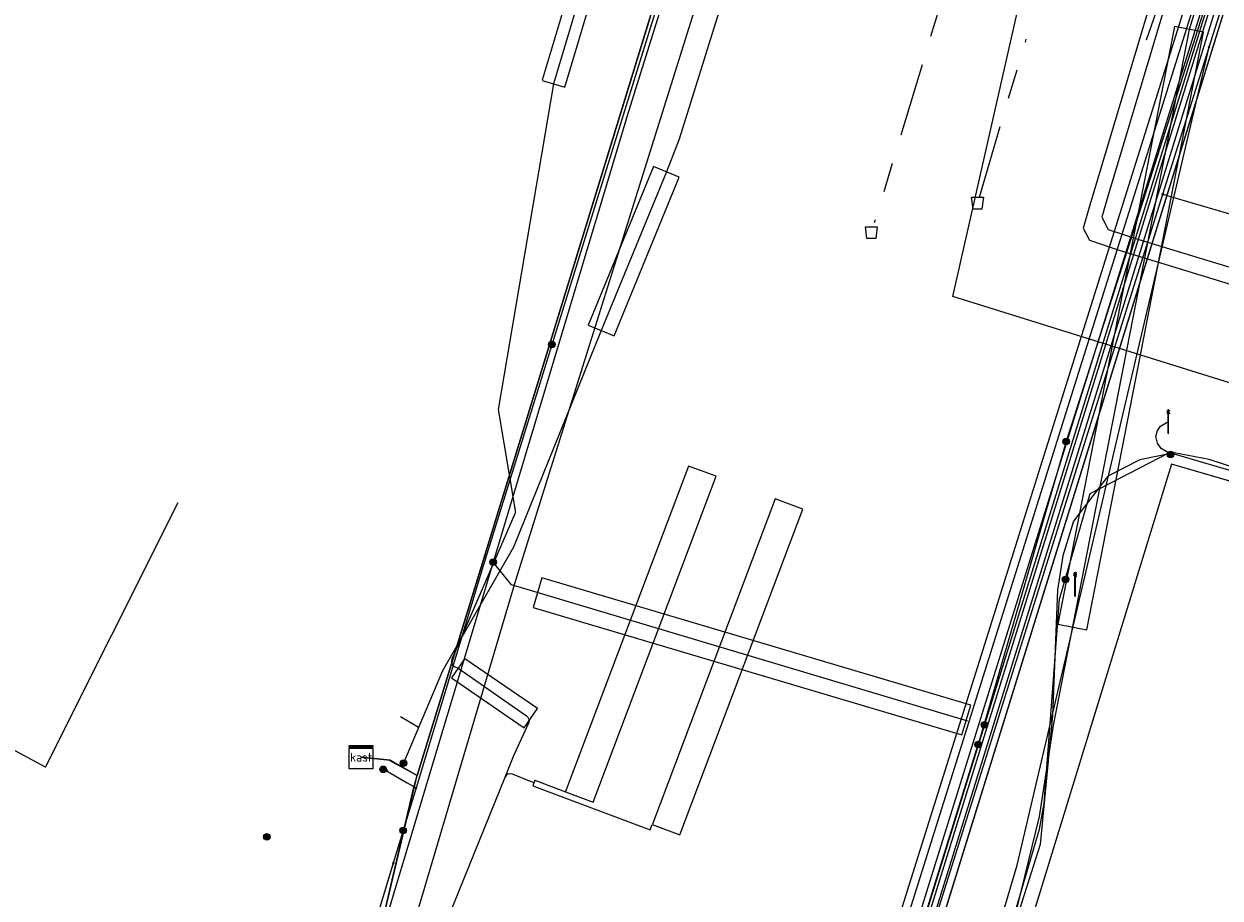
# Model space of a CAD drawing. Header units: metres. Extents: x 151922 to 154458, y 463415 to 464223.
# Tile 156 of 164: x 154336 to 154376, y 463546 to 463576. Entities that reach past the tile are written whole.
import ezdxf
from ezdxf.enums import TextEntityAlignment as Align
from ezdxf.lldxf.tags import DXFTag

# ---------------------------------------------------------------- set-up
doc = ezdxf.new("R2010")
doc.units = ezdxf.units.M
doc.linetypes.add('RI-OVERIG-SO', pattern=[17, 5, -2, 2, -2, 0, -2, 2, -2])
doc.layers.get('0').update_dxf_attribs({"lineweight": 9})
for name, color, linetype, lineweight in [('B-PV-KL-DATA-G', 90, 'KL-DATA-SO', 9), ('B-PV-KL-DATA_DUCT-G', 90, 'Continuous', 9), ('B-PV-KL-DATA_HULPSTUK-S', 90, 'Continuous', 9), ('B-PV-KL-DATA_KABELBED-G', 90, 'Continuous', 9), ('B-PV-KL-DATA_MANTELBUIS-G', 90, 'Continuous', 9), ('B-PV-KL-ET_LS-G', 190, 'KL-LS-SO', 9), ('B-PV-KL-ET_LS-S', 190, 'Continuous', 9), ('B-PV-KL-ET_LS_HULPSTUK-S', 190, 'Continuous', 9), ('B-PV-KL-ET_LS_KABELBED-G', 190, 'Continuous', 9), ('B-PV-KL-ET_LS_MANTELBUIS-G', 190, 'Continuous', 9), ('B-PV-KL-ET_MS-G', 130, 'KL-MS-SO', 9), ('B-PV-KL-ET_MS_HULPSTUK-S', 130, 'Continuous', 9), ('B-PV-KL-ET_MS_MANTELBUIS-G', 130, 'Continuous', 9), ('B-PV-KL-GAS_LD-G', 50, 'KL-GAS_LD-SO', 9), ('B-PV-KL-WARMTENET-G', 80, 'KL-WARMTENET-SO', 9), ('B-PV-KL-WATER-G', 170, 'KL-WATER-SO', 9), ('B-PV-OG-INFO-GV', 7, 'Continuous', 9), ('B-PV-RI-VRIJVERVAL-G', 210, 'RI-OVERIG-SO', 9), ('B-PV-RI-VRIJVERVAL_HULPSTUK-S', 210, 'Continuous', 9)]:
    doc.layers.add(name, color=color, linetype=linetype, lineweight=lineweight)
doc.styles.add('NLCS-ISO', font='txt')
doc.styles.get("Standard").update_dxf_attribs({"font": 'arial.ttf'})
tags = doc.linetypes.add('KL-DATA-SO', pattern='A,4,-1,[101,NLCS.SHX,S=0.5,R=0,X=0,Y=0],-1,4,-1,["D",Standard,S=1,R=0,X=-0.25,Y=-0.5],-1.5', length=12.5).pattern_tags.tags
tags[18] = DXFTag(74, 10)
tags = doc.linetypes.add('KL-GAS_LD-SO', pattern='A,4,-1,[69,NLCS.SHX,S=0.5,R=0,X=0,Y=0],-1,4,-1,["L",Standard,S=1,R=0,X=0.25,Y=-0.5],-2', length=13).pattern_tags.tags
tags[18] = DXFTag(74, 10)
tags = doc.linetypes.add('KL-LS-SO', pattern='A,4,-1,[103,NLCS.SHX,S=0.75,R=0,X=0,Y=0],-1,4,-1,["L",Standard,S=1,R=0,X=0,Y=-0.5],-2', length=13).pattern_tags.tags
tags[18] = DXFTag(74, 10)
tags = doc.linetypes.add('KL-MS-SO', pattern='A,4,-1,[103,NLCS.SHX,S=0.75,R=0,X=0,Y=0],-1,4,-1,["M",Standard,S=1,R=0,X=0,Y=-0.5],-2', length=13).pattern_tags.tags
tags[18] = DXFTag(74, 10)
tags = doc.linetypes.add('KL-WARMTENET-SO', pattern='A,7,-1.5,["WN",Standard,S=1,R=0,X=-0.3,Y=-0.5],-3', length=11.5).pattern_tags.tags
tags[6] = DXFTag(74, 10)
doc.linetypes.add('KL-WATER-SO', pattern='A,7,-0.5,[168,NLCS.SHX,S=0.75,R=0,X=0.75,Y=0],-2', length=9.5)

# ---------------------------------------------------------------- blocks, each defined once
blk = doc.blocks.new('SKL-WTB_HULP_MOF-SO')
at = {"linetype": 'ByBlock', "lineweight": 18}
h = blk.add_hatch(color=0, dxfattribs=at)
h.dxf.hatch_style = 1
h.paths.add_polyline_path([(-0.5625, 0, 1), (0.5625, 0, 1)])
at = {"color": 0, "linetype": 'ByBlock', "lineweight": 18}
blk.add_circle((0, 0), 0.5625, dxfattribs=at)
at = {"color": 0, "linetype": 'ByBlock', "lineweight": 18, "style": 'NLCS-ISO', "flags": 1}
for tag, p in [('TYPE', (1.5, 0)), ('OMSCHRIJVING', (1.5, -3)), ('LABEL', (1.5, -1.5))]:
    blk.add_attdef(tag, p, '', height=1, dxfattribs=at)
blk = doc.blocks.new('SKL-WTB_HULP_KAST-SO')
at = {"color": 0, "linetype": 'ByBlock', "lineweight": 18}
for points in [[(-2, 2), (2, 2), (2, 1.68), (-2, 1.68)], [(-2, 1.52), (2, 1.52), (2, -2), (-2, -2)]]:
    blk.add_lwpolyline(points, close=True, dxfattribs=at)
at = {"color": 0, "linetype": 'ByBlock', "lineweight": 18, "style": 'NLCS-ISO'}
blk.add_text('kast', height=1.5, dxfattribs=at).set_placement((0, 0), align=Align.MIDDLE_CENTER)
at = {"color": 0, "linetype": 'ByBlock', "lineweight": 18, "style": 'NLCS-ISO', "flags": 1}
for tag, p in [('TYPE', (2.5, 0)), ('OMSCHRIJVING', (2.5, -3)), ('LABEL', (2.5, -1.5))]:
    blk.add_attdef(tag, p, '', height=1, dxfattribs=at)
blk = doc.blocks.new('SKL-WTB_HULP_OVERIG-SO')
at = {"color": 0, "linetype": 'ByBlock', "lineweight": 18}
for points in [[(-0.14, 0.14), (0.14, -0.14)], [(0.14, 0.14), (-0.14, -0.14)]]:
    blk.add_lwpolyline(points, dxfattribs=at)
at = {"color": 0, "linetype": 'ByBlock', "lineweight": 18, "style": 'NLCS-ISO', "flags": 1}
for tag, p in [('TYPE', (1.5, 0)), ('OMSCHRIJVING', (1.5, -3)), ('LABEL', (1.5, -1.5))]:
    blk.add_attdef(tag, p, '', height=1, dxfattribs=at)
blk = doc.blocks.new('SRI-HULP_AFVOER_OPVANG-SO')
at = {"color": 0, "linetype": 'ByBlock', "lineweight": 18}
blk.add_lwpolyline([(-0.75, -1), (-1, 1), (1, 1), (0.75, -1)], close=True, dxfattribs=at)
at = {"color": 0, "linetype": 'ByBlock', "lineweight": 18, "style": 'NLCS-ISO', "flags": 1}
for tag, p in [('TYPE', (1.5, 0)), ('OMSCHRIJVING', (1.5, -3)), ('LABEL', (1.5, -1.5))]:
    blk.add_attdef(tag, p, '', height=1, dxfattribs=at)
blk = doc.blocks.new('SKL-ET_LS_MAST-SO')
for p, q in [((-0.05, 2.07), (0.05, 2.07)), ((-0.05, -2), (0.05, -2))]:
    blk.add_line(p, q)
for points in [[(-0.05, -2), (-0.05, 2.07)], [(0.05, -2), (0.05, 2.07)], [(-0.18, 1.76), (-0.22, 1.76), (-0.22, 1.84), (-0.18, 1.84), (-0.18, 1.79)], [(-0.18, 1.49), (-0.22, 1.49), (-0.22, 1.57), (-0.18, 1.57), (-0.18, 1.52)], [(-0.18, 1.79), (-0.05, 1.79)], [(-0.18, 1.76), (-0.05, 1.76)], [(-0.18, 1.52), (-0.05, 1.52)], [(-0.18, 1.49), (-0.05, 1.49)], [(0.18, 1.92), (0.05, 1.92)], [(0.18, 1.89), (0.05, 1.89)], [(0.18, 1.66), (0.05, 1.66)], [(0.18, 1.63), (0.05, 1.63)], [(0.18, 1.39), (0.05, 1.39)], [(0.18, 1.36), (0.05, 1.36)], [(0.18, 1.89), (0.22, 1.89), (0.22, 1.97), (0.18, 1.97), (0.18, 1.92)], [(0.18, 1.63), (0.22, 1.63), (0.22, 1.71), (0.18, 1.71), (0.18, 1.66)], [(0.18, 1.36), (0.22, 1.36), (0.22, 1.44), (0.18, 1.44), (0.18, 1.39)]]:
    blk.add_lwpolyline(points)

msp = doc.modelspace()

# ---------------------------------------------------------------- linework, layer by layer
at = {"layer": 'B-PV-KL-DATA-G', "ltscale": 0.5, "flags": 128}
for points in [[(154365.951, 463604.977), (154349.101, 463550.076), (154348.184, 463550.599), (154347.196, 463550.702)], [(154365.951, 463604.977), (154349.101, 463550.076), (154348.184, 463550.599), (154347.196, 463550.702)], [(154365.951, 463604.977), (154349.101, 463550.076), (154348.184, 463550.599), (154347.196, 463550.702)], [(154365.951, 463604.977), (154349.101, 463550.076), (154348.184, 463550.599), (154347.196, 463550.702)], [(154365.951, 463604.977), (154349.101, 463550.076), (154348.184, 463550.599), (154347.196, 463550.702)], [(154347.196, 463550.702), (154348.184, 463550.599), (154349.101, 463550.076), (154365.951, 463604.977)], [(154365.951, 463604.977), (154349.101, 463550.076), (154348.184, 463550.599), (154347.196, 463550.702)], [(154365.951, 463604.977), (154349.101, 463550.076), (154348.184, 463550.599), (154347.196, 463550.702)], [(154366.305, 463604.698), (154356.27, 463572.608), (154351.678, 463557.318)], [(154381.033, 463592.42), (154361.178, 463528.368)], [(154381.436, 463592.054), (154361.768, 463528.607), (154347.019, 463541.268), (154348.98, 463549.683), (154349.101, 463550.076), (154348.184, 463550.599), (154347.196, 463550.702)], [(154381.436, 463592.054), (154361.278, 463527.026)], [(154336.488, 463550.364), (154294.581, 463572.943), (154290.52, 463587.095), (154286.33, 463586.08), (154283.42, 463588.81), (154289.99, 463570.64), (154314.63, 463556.46), (154336.1, 463544.1), (154336.97, 463543.6), (154341.8, 463541.18), (154357.85, 463534.74), (154361.43, 463533.04), (154363.5, 463531.68), (154369.02, 463527.59), (154369.74, 463527.48), (154370.47, 463527.37), (154370.94, 463526.97), (154371.41, 463526.56), (154394.49, 463508.03), (154389.73, 463502.1), (154387.44, 463504.37)], [(154378.99, 463586.166), (154368.336, 463551.798)], [(154404.845, 463570.817), (154404.75, 463570.85), (154403.85, 463567.4), (154400.43, 463567.86), (154396.34, 463554.99), (154395.4, 463554.66), (154388.73, 463556.78), (154379.57, 463559.22), (154374.68, 463560.64), (154368.3, 463539.89), (154365.52, 463531.68), (154367.05, 463530.34), (154370.47, 463527.37), (154371.41, 463526.56), (154394.49, 463508.03), (154389.73, 463502.1), (154387.44, 463504.37)], [(154395.4, 463554.663), (154388.729, 463556.781), (154379.575, 463559.219), (154374.678, 463560.643), (154368.3, 463539.887), (154365.522, 463531.676), (154370.468, 463527.369)], [(154336.488, 463550.364), (154340.996, 463559.344)], [(154351.678, 463557.318), (154345.423, 463536.488)], [(154367.77, 463551.925), (154352.292, 463556.55), (154351.678, 463557.318)], [(154368.336, 463551.798), (154360.759, 463527.345)]]:
    msp.add_lwpolyline(points, dxfattribs=at)
at = {"layer": 'B-PV-KL-DATA_DUCT-G', "ltscale": 0.5, "flags": 128}
msp.add_lwpolyline([(154403.708, 463567.193), (154403.512, 463566.604), (154400.912, 463567.468), (154398.764, 463562.634), (154398.338, 463561.869), (154395.98, 463555.978), (154390.202, 463556.174), (154375.961, 463560.8), (154374.771, 463561.033), (154373.61, 463560.795), (154372.525, 463560.231), (154371.359, 463558.705), (154370.995, 463557.531), (154370.817, 463556.366), (154370.64, 463552.117), (154370.223, 463547.736), (154365.412, 463532.587), (154365.343, 463531.946)], dxfattribs=at)
at = {"layer": 'B-PV-KL-DATA_KABELBED-G', "ltscale": 0.5, "flags": 128}
for points in [[(154367.236, 463604.041), (154363.411, 463591.717), (154352.433, 463556.692), (154348.201, 463542.422), (154346.704, 463539.272), (154345.992, 463537.775), (154344.905, 463535.488), (154341.436, 463528.191), (154338.292, 463519.742), (154334.223, 463510.005), (154331.659, 463503.412), (154331.508, 463503.02), (154330.966, 463501.614), (154330.704, 463500.934), (154330.343, 463500), (154329.785, 463498.552)], [(154380.425, 463593.047), (154361.568, 463532.952), (154360.532, 463529.651), (154360.221, 463528.661), (154359.644, 463526.77), (154359.551, 463526.392), (154359.486, 463526.009), (154359.448, 463525.622), (154359.437, 463525.234), (154359.455, 463524.845), (154359.455, 463524.845), (154359.455, 463524.844)], [(154381.436, 463592.054), (154371.447, 463559.831)], [(154361.429, 463589.717), (154351.299, 463557.083), (154349.059, 463549.661)], [(154349.95, 463552.843), (154359.906, 463585.28)], [(154375.954, 463574.793), (154376.825, 463577.562)], [(154362.199, 463530.954), (154362.745, 463530.789), (154364.476, 463530.265), (154369.445, 463547.042), (154374.757, 463569.69), (154375.954, 463574.792), (154375.954, 463574.793)], [(154374.388, 463569.802), (154375.954, 463574.792), (154375.954, 463574.793)], [(154363.144, 463533.966), (154368.54, 463551.165), (154368.926, 463552.395), (154374.387, 463569.799), (154374.388, 463569.802)], [(154374.384, 463569.799), (154374.387, 463569.799), (154374.757, 463569.69), (154380.785, 463567.929), (154381.643, 463567.842), (154390.541, 463564.763), (154391.284, 463564.793), (154398.919, 463562.404)], [(154392.742, 463556.088), (154390.202, 463556.174), (154375.961, 463560.8), (154374.771, 463561.033), (154373.61, 463560.795), (154372.525, 463560.231), (154371.359, 463558.705), (154370.995, 463557.531), (154370.817, 463556.366), (154370.64, 463552.117), (154370.223, 463547.736), (154365.412, 463532.587), (154365.354, 463532.053)], [(154371.447, 463559.831), (154362.498, 463530.961)], [(154349.548, 463551.532), (154349.887, 463552.637)], [(154349.887, 463552.637), (154349.95, 463552.843)], [(154349.101, 463550.076), (154349.548, 463551.532)], [(154348.14, 463550.604), (154347.196, 463550.702)], [(154349.101, 463550.076), (154348.14, 463550.604)], [(154347.019, 463541.268), (154349.101, 463550.076)], [(154348.076, 463550.23), (154348.763, 463549.834), (154349.059, 463549.662)], [(154349.059, 463549.661), (154348.287, 463547.102)], [(154348.287, 463547.102), (154347.339, 463543.96)]]:
    msp.add_lwpolyline(points, dxfattribs=at)
at = {"layer": 'B-PV-KL-DATA_MANTELBUIS-G', "ltscale": 0.5, "flags": 128}
msp.add_lwpolyline([(154381.033, 463592.42), (154361.178, 463528.368)], dxfattribs=at)
at = {"layer": 'B-PV-KL-ET_LS-G', "ltscale": 0.5, "flags": 128}
for points in [[(154353.214, 463593.311), (154353.098, 463592.925), (154353.08, 463592.799), (154353.094, 463592.673), (154353.165, 463592.446), (154353.212, 463592.37), (154353.278, 463592.311), (154353.644, 463592.146), (154358.99, 463590.289), (154363.173, 463589.08), (154363.248, 463589.051), (154363.306, 463588.997), (154363.339, 463588.924), (154363.342, 463588.845), (154357.982, 463571.671), (154357.549, 463570.562), (154355.338, 463565.181), (154352.36, 463557.827), (154349.959, 463553.634), (154348.631, 463550.5)], [(154380.162, 463593.21), (154373.824, 463575.03)], [(154363.799, 463536.147), (154381.196, 463592.271)], [(154374.671, 463560.971), (154374.33, 463561.176), (154374.21, 463561.351), (154374.15, 463561.581), (154374.21, 463561.782), (154374.31, 463561.927), (154374.53, 463562.072)], [(154365.524, 463532.319), (154370.207, 463548.261), (154370.367, 463549.127), (154370.888, 463556.062), (154371.928, 463559.645), (154374.59, 463561.031)], [(154374.731, 463561.001), (154379.154, 463559.7), (154387.9, 463557.018)], [(154349.145, 463551.713), (154348.527, 463552.068)]]:
    msp.add_lwpolyline(points, dxfattribs=at)
at = {"layer": 'B-PV-KL-ET_LS_KABELBED-G', "ltscale": 0.5, "flags": 128}
for points in [[(154363.507, 463606.566), (154359.473, 463593.472), (154359.269, 463590.238), (154355.384, 463579.109), (154353.723, 463573.543), (154351.848, 463562.494), (154352.425, 463559.067), (154352.426, 463559.01), (154352.411, 463558.954), (154350.276, 463554.027), (154350.259, 463553.95), (154350.274, 463553.872), (154350.317, 463553.806), (154350.383, 463553.763), (154350.484, 463553.721), (154352.806, 463552.103), (154352.855, 463552.055), (154352.885, 463551.992), (154352.891, 463551.923), (154352.874, 463551.856), (154352.37, 463550.752), (154352.069, 463550.011)], [(154354.125, 463549.532), (154355.061, 463549.179), (154359.234, 463560.236), (154358.295, 463560.58), (154354.129, 463549.541)], [(154357.071, 463548.416), (154358.006, 463548.063), (154362.179, 463559.12), (154361.24, 463559.463), (154357.074, 463548.425)], [(154353.051, 463549.828), (154352.327, 463550.122), (154352.251, 463550.138), (154352.175, 463550.122), (154352.111, 463550.077), (154352.069, 463550.011)], [(154352.069, 463550.011), (154349.989, 463544.878)], [(154353.086, 463549.922), (154353.016, 463549.735)], [(154353.016, 463549.735), (154357.004, 463548.239), (154357.071, 463548.416)], [(154353.086, 463549.922), (154354.125, 463549.532)]]:
    msp.add_lwpolyline(points, dxfattribs=at)
at = {"layer": 'B-PV-KL-ET_LS_MANTELBUIS-G', "ltscale": 0.5, "flags": 128}
for points in [[(154353.339, 463573.658), (154354.106, 463573.429), (154355.767, 463578.994), (154355.001, 463579.223), (154353.342, 463573.667)], [(154371.808, 463555.027), (154375.768, 463575.298), (154374.787, 463575.49), (154370.826, 463555.219), (154371.808, 463555.027)], [(154357.111, 463570.742), (154354.9, 463565.361), (154355.776, 463565.001), (154357.987, 463570.382), (154357.111, 463570.742)], [(154353.03, 463555.783), (154367.575, 463551.46), (154367.875, 463552.466), (154353.33, 463556.789), (154353.03, 463555.783)], [(154350.71, 463554.05), (154350.257, 463553.391), (154352.726, 463551.693), (154353.179, 463552.352), (154350.719, 463554.044)]]:
    msp.add_lwpolyline(points, dxfattribs=at)
at = {"layer": 'B-PV-KL-ET_MS-G', "ltscale": 0.5, "flags": 128}
for points in [[(154380.453, 463592.946), (154378.523, 463585.888), (154375.277, 463575.394), (154370.666, 463551.776), (154370.194, 463548.69), (154369.325, 463545.127), (154364.834, 463530.651), (154364.811, 463530.536), (154364.82, 463530.407), (154364.848, 463530.318), (154364.919, 463530.193), (154367.403, 463527.057), (154382.133, 463515.039)], [(154380.997, 463592.453), (154377.124, 463580.266), (154371.107, 463561.41)], [(154371.107, 463561.41), (154368.129, 463551.13)], [(154361.083, 463528.397), (154368.129, 463551.13)]]:
    msp.add_lwpolyline(points, dxfattribs=at)
at = {"layer": 'B-PV-KL-ET_MS_MANTELBUIS-G', "ltscale": 0.5, "flags": 128}
msp.add_lwpolyline([(154371.808, 463555.027), (154375.768, 463575.298), (154374.787, 463575.49), (154370.826, 463555.219), (154371.808, 463555.027)], dxfattribs=at)
at = {"layer": 'B-PV-KL-GAS_LD-G', "ltscale": 0.5, "flags": 128}
msp.add_lwpolyline([(154359.712, 463522.41), (154359.971, 463522.774), (154359.147, 463524.286), (154377.396, 463582.43)], dxfattribs=at)
at = {"layer": 'B-PV-KL-WARMTENET-G', "ltscale": 0.5, "flags": 128}
for points in [[(154379.27, 463594.019), (154374.887, 463579.378), (154371.876, 463569.319), (154371.688, 463568.654), (154371.905, 463568.239), (154372.946, 463567.897), (154388.245, 463563.211), (154403.543, 463558.524), (154418.841, 463553.838), (154425.976, 463551.646)], [(154379.679, 463593.648), (154375.519, 463579.749), (154372.508, 463569.69), (154372.319, 463569.025), (154372.536, 463568.61), (154373.578, 463568.268), (154388.999, 463563.57), (154404.298, 463558.883), (154419.472, 463554.207), (154425.031, 463552.504)]]:
    msp.add_lwpolyline(points, dxfattribs=at)
at = {"layer": 'B-PV-KL-WATER-G', "ltscale": 0.5, "flags": 128}
msp.add_lwpolyline([(154380.846, 463592.59), (154366.096, 463545.267)], dxfattribs=at)
at = {"layer": 'B-PV-OG-INFO-GV', "ltscale": 0.5, "flags": 128}
msp.add_lwpolyline([(154416.339, 463560.389), (154431.547, 463546.593), (154431.431, 463546.307), (154367.261, 463566.329), (154374.503, 463598.253), (154375.259, 463597.658), (154383.631, 463590.063), (154378.428, 463572.031)], close=True, dxfattribs=at)
at = {"layer": 'B-PV-RI-VRIJVERVAL-G', "ltscale": 0.5, "flags": 128}
for points in [[(154373.695, 463598.888), (154364.5, 463568.5)], [(154376.168, 463596.833), (154368.1, 463569.5)]]:
    msp.add_lwpolyline(points, dxfattribs=at)

# ---------------------------------------------------------------- block references
at = {"layer": 'B-PV-KL-DATA_HULPSTUK-S', "xscale": 0.2, "yscale": 0.2, "zscale": 0.2}
for name, p in [('SKL-WTB_HULP_OVERIG-SO', (154375.954, 463574.793)), ('SKL-WTB_HULP_OVERIG-SO', (154375.954, 463574.793)), ('SKL-WTB_HULP_OVERIG-SO', (154375.954, 463574.793)), ('SKL-WTB_HULP_OVERIG-SO', (154374.384, 463569.799)), ('SKL-WTB_HULP_OVERIG-SO', (154374.388, 463569.802)), ('SKL-WTB_HULP_OVERIG-SO', (154374.388, 463569.802)), ('SKL-WTB_HULP_MOF-SO', (154353.664, 463564.702)), ('SKL-WTB_HULP_MOF-SO', (154351.678, 463557.318)), ('SKL-WTB_HULP_MOF-SO', (154368.336, 463551.798)), ('SKL-WTB_HULP_KAST-SO', (154347.196, 463550.702)), ('SKL-WTB_HULP_MOF-SO', (154347.944, 463550.29)), ('SKL-WTB_HULP_OVERIG-SO', (154348.076, 463550.23)), ('SKL-WTB_HULP_OVERIG-SO', (154349.059, 463549.662)), ('SKL-WTB_HULP_OVERIG-SO', (154349.059, 463549.661)), ('SKL-WTB_HULP_OVERIG-SO', (154349.059, 463549.661)), ('SKL-WTB_HULP_MOF-SO', (154344, 463548)), ('SKL-WTB_HULP_MOF-SO', (154348.623, 463548.214)), ('SKL-WTB_HULP_MOF-SO', (154348.623, 463548.214)), ('SKL-WTB_HULP_MOF-SO', (154348.623, 463548.214)), ('SKL-WTB_HULP_OVERIG-SO', (154348.287, 463547.102)), ('SKL-WTB_HULP_OVERIG-SO', (154348.287, 463547.102))]:
    msp.add_blockref(name, p, dxfattribs=at)
at = {"layer": 'B-PV-KL-ET_LS-S', "xscale": 0.2, "yscale": 0.2, "zscale": 0.2}
for p in [(154374.574, 463562.081), (154371.415, 463556.565)]:
    msp.add_blockref('SKL-ET_LS_MAST-SO', p, dxfattribs=at)
at = {"layer": 'B-PV-KL-ET_LS_HULPSTUK-S', "xscale": 0.2, "yscale": 0.2, "zscale": 0.2}
for p in [(154374.651, 463560.971), (154371.085, 463556.73), (154348.631, 463550.5)]:
    msp.add_blockref('SKL-WTB_HULP_MOF-SO', p, dxfattribs=at)
at = {"layer": 'B-PV-KL-ET_MS_HULPSTUK-S', "xscale": 0.2, "yscale": 0.2, "zscale": 0.2}
for p in [(154371.107, 463561.41), (154368.129, 463551.13)]:
    msp.add_blockref('SKL-WTB_HULP_MOF-SO', p, dxfattribs=at)
at = {"layer": 'B-PV-RI-VRIJVERVAL_HULPSTUK-S', "xscale": 0.2, "yscale": 0.2, "zscale": 0.2}
for p in [(154368.1, 463569.5), (154364.5, 463568.5)]:
    msp.add_blockref('SRI-HULP_AFVOER_OPVANG-SO', p, dxfattribs=at)

doc.saveas('drawing.dxf')
